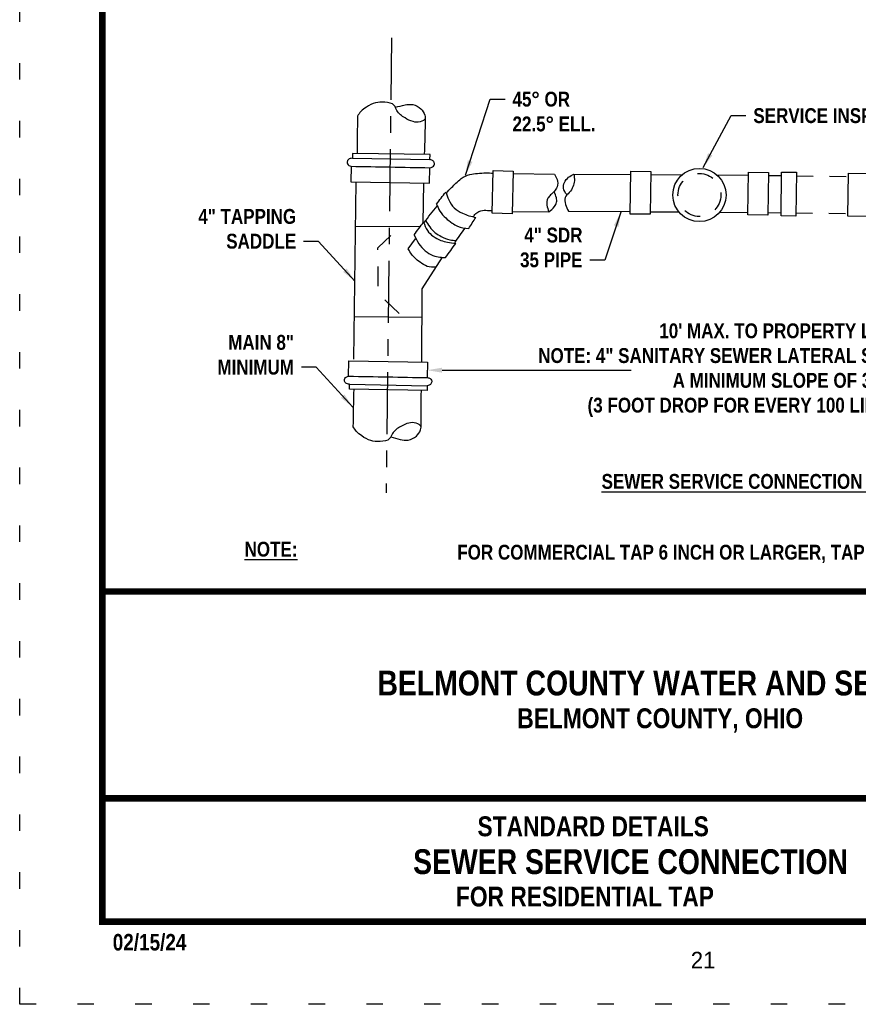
# Model space of a CAD drawing. Header units: feet. Extents: x 12.9 to 21.4, y -2.9 to 8.1.
# Tile 1 of 179: x 12.9 to 17.9, y -2.9 to 3.1. Entities that reach past the tile are written whole.
import ezdxf
from ezdxf.enums import TextEntityAlignment as Align

# ---------------------------------------------------------------- set-up
doc = ezdxf.new("R2010")
doc.units = ezdxf.units.FT
doc.header["$MEASUREMENT"] = 0
for name, pattern in [('ACAD_ISO02W100', [15, 12, -3]), ('CENTER2', [1.125, 0.75, -0.125, 0.125, -0.125]), ('DOT2', [0.125, 0, -0.125])]:
    doc.linetypes.add(name, pattern=pattern)
doc.layers.get('0').update_dxf_attribs({"linetype": 'CONTINUOUS'})
doc.layers.get('DEFPOINTS').update_dxf_attribs({"linetype": 'CONTINUOUS'})
for name, color, linetype in [('BORDER', 7, 'CONTINUOUS'), ('DIMENSIONS', 7, 'CONTINUOUS'), ('SEWER', 3, 'CONTINUOUS'), ('TEXT', 7, 'CONTINUOUS'), ('WATERLINE-NOTES', 7, 'CONTINUOUS')]:
    doc.layers.add(name, color=color, linetype=linetype)
doc.styles.add('TECHNICAL', font='techb___.ttf')
doc.dimstyles.get("Standard").update_dxf_attribs({"dimtxt": 0.18, "dimasz": 0.18, "dimexe": 0.18, "dimexo": 0.0625, "dimgap": 0.09, "dimtad": 0, "dimtih": 1, "dimtoh": 1, "dimdec": 4, "dimzin": 0, "dimdsep": 46, "dimtxsty": 'Standard', "dimcen": 0.09, "dimadec": 0, "dimazin": 0, "dimtfac": 1, "dimtdec": 4, "dimtofl": 0, "dimtmove": 0, "dimatfit": 3, "dimfxl": 1, "dimtolj": 1, "dimtzin": 0, "dimarcsym": 0})

msp = doc.modelspace()

# ---------------------------------------------------------------- linework, layer by layer
at = {"color": 7, "linetype": 'ByBlock'}
msp.add_line((15.42461, 0.93216), (16.56982, 0.93216), dxfattribs=at)
msp.add_solid([(15.42461, 0.94716), (15.42461, 0.91716), (15.33461, 0.93216)], dxfattribs=at)
at = {"layer": 'BORDER', "color": 7, "const_width": 0.04}
msp.add_lwpolyline([(13.36586, -2.40798), (13.36586, 7.59202), (20.86586, 7.59202), (20.86586, -2.40798)], close=True, dxfattribs=at)
for points in [[(13.36586, -0.408), (20.86586, -0.408)], [(13.36586, -1.66126), (20.86586, -1.66126)]]:
    msp.add_lwpolyline(points, dxfattribs=at)
at = {"layer": 'DEFPOINTS', "color": 7, "linetype": 'DOT2', "ltscale": 2}
msp.add_lwpolyline([(12.86586, -2.90798), (12.86586, 8.09202), (21.36586, 8.09202), (21.36586, -2.90798)], close=True, dxfattribs=at)
at = {"layer": 'DEFPOINTS', "color": 7, "linetype": 'ByBlock'}
msp.add_point((15.33461, 0.92541), dxfattribs=at)
at = {"layer": 'DIMENSIONS', "color": 7, "linetype": 'CENTER2', "ltscale": 0.5}
msp.add_lwpolyline([(15.1179, 2.94487), (15.08548, 0.18924)], dxfattribs=at)
at = {"layer": 'SEWER', "color": 7}
for points in [[(15.35079, 2.208), (15.35153, 2.23772), (14.8811, 2.24431), (14.88108, 2.21527), (15.35079, 2.208)], [(14.87313, 2.16706), (14.87207, 2.07339), (15.3473, 2.06531), (15.34989, 2.15853)], [(15.85618, 2.12308), (16.10488, 2.11871)], [(16.22198, 2.11851), (16.56687, 2.11709)], [(16.68807, 2.11659), (16.87874, 2.11581)], [(17.08889, 2.11494), (17.27771, 2.11416)], [(17.27771, 2.11416), (17.27978, 2.11413)], [(14.89022, 0.99829), (14.90496, 2.07213)], [(15.30951, 1.8252), (15.31328, 2.06523)], [(15.84962, 1.89348), (16.07092, 1.89129)], [(16.19024, 1.89463), (16.56352, 1.89239)], [(16.68469, 1.89166), (16.85902, 1.89062)], [(17.10637, 1.88913), (17.27434, 1.88813)], [(17.27434, 1.88813), (17.27641, 1.8881)], [(14.90128, 1.80395), (15.28926, 1.80167)], [(15.21831, 1.6669), (15.26333, 1.72796)], [(15.30341, 1.4241), (15.42648, 1.61591)], [(15.30255, 0.98338), (15.30341, 1.4241)], [(14.89377, 1.25662), (15.30307, 1.25262)], [(14.85798, 0.89562), (14.8602, 0.98927), (15.33543, 0.98071), (15.33475, 0.88745)], [(15.33392, 0.83799), (15.33362, 0.80825), (14.86325, 0.81814), (14.86424, 0.84716), (15.33392, 0.83799)]]:
    msp.add_lwpolyline(points, dxfattribs=at)
for points in [[(15.72816, 1.88221), (15.7341, 2.14141), (15.85526, 2.13843), (15.84929, 1.87933)], [(16.56331, 1.87804), (16.56717, 2.13728), (16.68835, 2.13527), (16.68445, 1.87613)], [(17.27618, 1.87272), (17.28004, 2.13196), (17.40122, 2.12995), (17.39732, 1.87081)], [(17.47779, 1.86645), (17.48141, 2.13187), (17.57203, 2.13087), (17.56732, 1.86565)], [(17.88335, 1.86574), (17.88721, 2.12498), (18.00839, 2.12297), (18.00449, 1.86383)]]:
    msp.add_lwpolyline(points, close=True, dxfattribs=at)
at = {"layer": 'SEWER', "color": 7, "linetype": 'ACAD_ISO02W100', "ltscale": 0.005}
for points in [[(17.40095, 2.11207), (17.48112, 2.11086)], [(17.57166, 2.1095), (17.88691, 2.10476)], [(17.39756, 1.88655), (17.47805, 1.88562)], [(17.56766, 1.8846), (17.88357, 1.88098)]]:
    msp.add_lwpolyline(points, dxfattribs=at)
at = {"layer": 'SEWER', "color": 7, "linetype": 'ACAD_ISO02W100', "ltscale": 0.01, "flags": 128}
msp.add_lwpolyline([(15.16537, 1.27558), (15.03824, 1.39464), (15.03616, 1.67386), (15.13722, 1.76996)], dxfattribs=at)
at = {"layer": 'SEWER', "color": 7}
msp.add_circle((16.98331, 1.99319), 0.16115, dxfattribs=at)
at = {"layer": 'SEWER', "color": 7, "linetype": 'ACAD_ISO02W100', "ltscale": 0.005}
msp.add_circle((16.98331, 1.99319), 0.12991, dxfattribs=at)
at = {"layer": 'SEWER', "color": 7}
for points in [[(15.14234, 2.5245), (15.19992, 2.53849), (15.24806, 2.54079), (15.2961, 2.51444), (15.31992, 2.47717), (15.32287, 2.45976), (15.29144, 2.43612), (15.24843, 2.43763), (15.20008, 2.45959), (15.15067, 2.50517), (15.13473, 2.53578), (15.07732, 2.55483), (15.02113, 2.5518), (14.96614, 2.52571), (14.93214, 2.49887), (14.91215, 2.47153)], [(14.91215, 2.47153), (14.90934, 2.24406)], [(15.32287, 2.45976), (15.31692, 2.23874)], [(14.88108, 2.21527), (14.85756, 2.20916), (14.84955, 2.19445), (14.85114, 2.18145), (14.85968, 2.1723), (14.87313, 2.16706)], [(15.34989, 2.15853), (15.36709, 2.16338), (15.37633, 2.17396), (15.37561, 2.19237), (15.3624, 2.20441), (15.35079, 2.208)], [(14.87313, 2.16706), (15.34989, 2.15853)], [(15.4504, 2.00422), (15.48242, 2.03926), (15.50843, 2.06428), (15.54045, 2.09231), (15.59335, 2.11778), (15.63852, 2.12436), (15.69085, 2.12672), (15.7336, 2.12601)], [(16.10488, 2.11871), (16.12091, 2.08746), (16.12192, 2.04242), (16.10391, 2.0154), (16.0819, 1.99338), (16.06589, 1.97336), (16.0599, 1.93132), (16.07092, 1.89129)], [(16.17938, 1.99591), (16.15995, 2.03343), (16.16595, 2.06846), (16.1912, 2.10074), (16.22198, 2.11851)], [(16.22198, 2.11851), (16.22599, 2.07948), (16.21699, 2.04345), (16.19499, 2.00842), (16.16997, 1.97839), (16.17199, 1.93635), (16.19024, 1.89463)], [(15.39105, 1.93863), (15.4464, 2.01123)], [(15.4464, 2.01123), (15.46442, 1.96419), (15.49846, 1.91516), (15.54801, 1.88292), (15.58755, 1.86715), (15.62877, 1.85791)], [(16.07092, 1.89129), (16.10594, 1.92333), (16.11794, 1.94935), (16.11693, 1.97637), (16.10342, 2.0131)], [(15.31552, 1.827), (15.39446, 1.92612)], [(15.39105, 1.93863), (15.4104, 1.89613), (15.44644, 1.8541), (15.48648, 1.82309), (15.51851, 1.80408), (15.58555, 1.78971)], [(15.58555, 1.78971), (15.62877, 1.85791)], [(15.61467, 1.86123), (15.63458, 1.88618), (15.65987, 1.89788), (15.69938, 1.90004), (15.72855, 1.89785)], [(15.25632, 1.75297), (15.31234, 1.82905)], [(15.31234, 1.82905), (15.33537, 1.77801), (15.37141, 1.743), (15.41745, 1.71799), (15.45648, 1.70799), (15.50753, 1.7)], [(15.32435, 1.83906), (15.34938, 1.80104), (15.38341, 1.76502), (15.41948, 1.74196), (15.47149, 1.72201), (15.51153, 1.71801)], [(15.50084, 1.70262), (15.56355, 1.79309)], [(15.25632, 1.75297), (15.28335, 1.69794), (15.32239, 1.65592), (15.36944, 1.62715), (15.41147, 1.61691), (15.4455, 1.61492)], [(15.4455, 1.61492), (15.50753, 1.7)], [(15.38747, 1.55585), (15.33443, 1.56084), (15.29139, 1.58585), (15.25735, 1.61387), (15.23433, 1.64188), (15.21831, 1.6669)], [(14.86424, 0.84716), (14.84096, 0.85409), (14.83346, 0.86907), (14.83551, 0.882), (14.84436, 0.89085), (14.85798, 0.89562)], [(14.85798, 0.89562), (15.33475, 0.88745)], [(15.33475, 0.88745), (15.35178, 0.882), (15.36063, 0.87111), (15.35927, 0.85273), (15.34565, 0.84116), (15.33392, 0.83799)], [(14.88633, 0.58997), (14.89148, 0.8174)], [(15.2972, 0.58735), (15.29899, 0.80845)], [(15.11452, 0.52898), (15.17157, 0.51298), (15.21961, 0.50899), (15.26854, 0.53364), (15.29365, 0.57006), (15.2972, 0.58735), (15.26662, 0.61208), (15.22358, 0.61207), (15.1745, 0.59183), (15.12352, 0.548), (15.10652, 0.51797), (15.04848, 0.50094), (14.99243, 0.50593), (14.93838, 0.53394), (14.90535, 0.56195), (14.88633, 0.58997)]]:
    msp.add_spline(points, degree=3, dxfattribs=at)

# ---------------------------------------------------------------- texts
at = {"color": 7, "linetype": 'ByBlock', "insert": (17.46857, 0.93216), "char_height": 0.09, "attachment_point": 5, "style": 'TECHNICAL'}
msp.add_mtext('\\A1;10\' MAX. TO PROPERTY LINE\\PNOTE: 4" SANITARY SEWER LATERAL SHOULD MAINTAIN\\PA MINIMUM SLOPE OF 3% \\P(3 FOOT DROP FOR EVERY 100 LINEAR FEET ) ', dxfattribs=at)
at = {"layer": 'DIMENSIONS', "color": 7, "char_height": 0.09, "style": 'TECHNICAL'}
for s, insert, attachment_point in [('45%%D OR\\P22.5%%D ELL.', (15.85107, 2.61864), 1), ('SERVICE INSPECTION HOLE', (17.30997, 2.51891), 1), ('4" TAPPING\\PSADDLE', (14.54076, 1.66724), 9), ('4" SDR\\P35 PIPE', (16.27507, 1.55414), 9), ('MAIN 8"\\PMINIMUM', (14.52726, 0.90457), 9)]:
    msp.add_mtext(s, dxfattribs=dict(at, insert=insert, attachment_point=attachment_point))
at = {"layer": 'TEXT', "color": 7, "style": 'TECHNICAL'}
for s, height, p in [('%%USEWER SERVICE CONNECTION PLAN VIEW', 0.09, (18.57252, 0.25888)), ('%%UNOTE:', 0.09, (14.54863, -0.15164)), ('FOR COMMERCIAL TAP 6 INCH OR LARGER, TAP SHOULD BE MADE INTO NEAREST MANHOLE.', 0.09, (20.3267, -0.17003)), ('BELMONT COUNTY WATER AND SEWER DISTRICT', 0.15, (19.27008, -0.9623)), ('SEWER SERVICE CONNECTION', 0.15, (17.88351, -2.04403))]:
    msp.add_text(s, height=height, dxfattribs=at).set_placement(p, align=Align.MIDDLE_RIGHT)
for s, p in [('BELMONT COUNTY, OHIO', (15.88022, -1.23587)), ('STANDARD DETAILS', (15.63899, -1.8903)), ('FOR RESIDENTIAL TAP', (15.50855, -2.31558))]:
    msp.add_text(s, height=0.1203954, dxfattribs=at).set_placement(p)
at = {"layer": 'TEXT', "color": 7}
msp.add_text('21', height=0.1, dxfattribs=at).set_placement((16.93113, -2.69013))
at = {"layer": 'WATERLINE-NOTES', "color": 7, "style": 'TECHNICAL'}
msp.add_text('02/15/24', height=0.1, dxfattribs=at).set_placement((13.42968, -2.58211))

# ---------------------------------------------------------------- leaders
at = {"layer": 'DIMENSIONS', "color": 7, "annotation_type": 0, "has_hookline": 1}
for points, hookline_direction, text_width in [([(15.56623, 2.11295), (15.71607, 2.57364), (15.80607, 2.57364)], 0, 0.61566), ([(17.00613, 2.16044), (17.17497, 2.47391), (17.26497, 2.47391)], 0, 1.63829), ([(16.50789, 1.89025), (16.41007, 1.59914), (16.32007, 1.59914)], 1, 0.44697), ([(14.89681, 1.47137), (14.67576, 1.71224), (14.58576, 1.71224)], 1, 0.67224), ([(14.88331, 0.7087), (14.66226, 0.94957), (14.57226, 0.94957)], 1, 0.50197)]:
    msp.add_leader(points, dimstyle='Standard', override={"dimscale": 0.5, "dimtxsty": 'TECHNICAL', "dimclrt": 7}, dxfattribs=dict(at, hookline_direction=hookline_direction, text_width=text_width))

doc.saveas('drawing.dxf')
